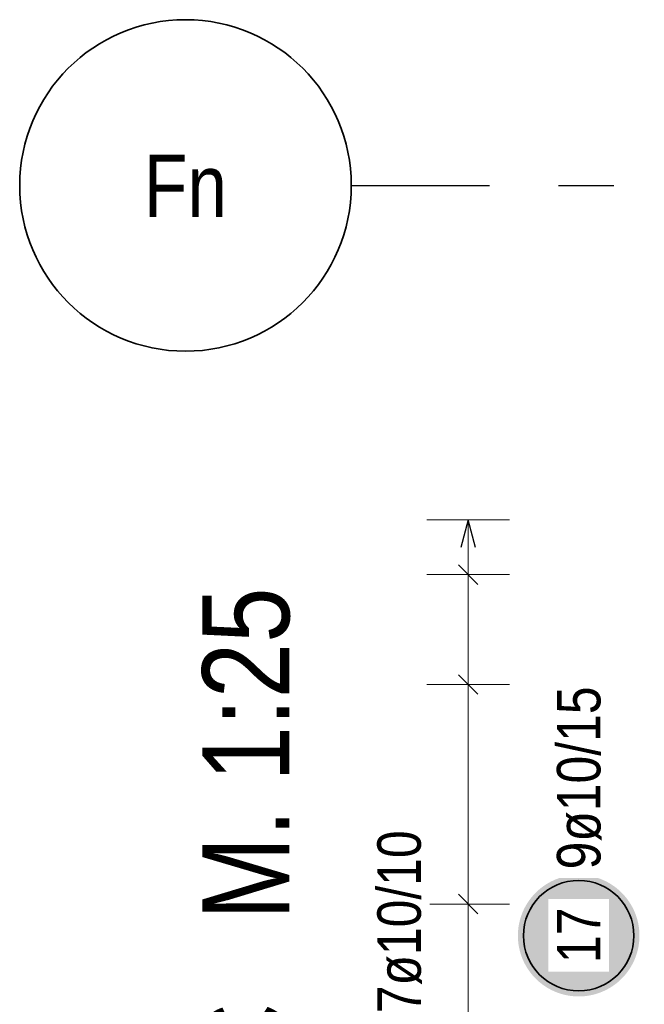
# Model space of a CAD drawing. Header units: millimetres. Extents: x -80 to 34, y 0 to 18.
# Tile 111 of 135: x 7.76 to 8.89, y 4.51 to 6.29. Entities that reach past the tile are written whole.
import ezdxf
from ezdxf.enums import TextEntityAlignment as Align

# ---------------------------------------------------------------- set-up
doc = ezdxf.new("R2010")
doc.units = ezdxf.units.MM
doc.linetypes.add('DASHDOTX2', pattern=[2, 1, -0.5, 0, -0.5])
doc.layers.add('Achsen', color=7, linetype='Continuous', lineweight=20)
doc.layers.add('Schraffuren', color=7, linetype='Continuous', lineweight=20)
doc.styles.add('Arial Narrow', font='ARIALN.TTF')

msp = doc.modelspace()

# ---------------------------------------------------------------- hatches: boundary and pattern name
at = {"layer": 'Schraffuren', "lineweight": 25, "true_color": 0xffffff}
msp.add_hatch(color=7, dxfattribs=at).paths.add_polyline_path([(8.885, 4.632042), (8.884933, 4.635881), (8.884732, 4.639715), (8.884397, 4.64354), (8.883929, 4.647351), (8.883329, 4.651144), (8.882596, 4.654913), (8.881733, 4.658654), (8.880739, 4.662362), (8.879616, 4.666034), (8.878366, 4.669664), (8.87699, 4.673249), (8.87549, 4.676783), (8.873867, 4.680263), (8.872124, 4.683684), (8.870263, 4.687042), (8.868285, 4.690333), (8.866194, 4.693553), (8.863992, 4.696699), (8.861681, 4.699765), (8.859265, 4.702749), (8.856746, 4.705647), (8.854127, 4.708455), (8.851412, 4.71117), (8.848604, 4.713788), (8.845707, 4.716307), (8.842723, 4.718723), (8.839656, 4.721034), (8.836511, 4.723236), (8.833291, 4.725328), (8.83, 4.727305), (8.826642, 4.729166), (8.823221, 4.73091), (8.819741, 4.732532), (8.816207, 4.734032), (8.812622, 4.735408), (8.808992, 4.736658), (8.80532, 4.737781), (8.801611, 4.738775), (8.79787, 4.739638), (8.794101, 4.740371), (8.790309, 4.740972), (8.786498, 4.74144), (8.782673, 4.741774), (8.778839, 4.741975), (8.775, 4.742042), (8.771161, 4.741975), (8.767327, 4.741774), (8.763502, 4.74144), (8.759691, 4.740972), (8.755899, 4.740371), (8.75213, 4.739638), (8.748389, 4.738775), (8.74468, 4.737781), (8.741008, 4.736658), (8.737378, 4.735408), (8.733793, 4.734032), (8.730259, 4.732532), (8.726779, 4.73091), (8.723358, 4.729166), (8.72, 4.727305), (8.716709, 4.725328), (8.713489, 4.723236), (8.710344, 4.721034), (8.707277, 4.718723), (8.704293, 4.716307), (8.701396, 4.713788), (8.698588, 4.71117), (8.695873, 4.708455), (8.693254, 4.705647), (8.690735, 4.702749), (8.688319, 4.699765), (8.686008, 4.696699), (8.683806, 4.693553), (8.681715, 4.690333), (8.679737, 4.687042), (8.677876, 4.683684), (8.676133, 4.680263), (8.67451, 4.676783), (8.67301, 4.673249), (8.671634, 4.669664), (8.670384, 4.666034), (8.669261, 4.662362), (8.668267, 4.658654), (8.667404, 4.654913), (8.666671, 4.651144), (8.666071, 4.647351), (8.665603, 4.64354), (8.665268, 4.639715), (8.665067, 4.635881), (8.665, 4.632042), (8.665067, 4.628203), (8.665268, 4.624369), (8.665603, 4.620544), (8.666071, 4.616733), (8.666671, 4.612941), (8.667404, 4.609172), (8.668267, 4.605431), (8.669261, 4.601722), (8.670384, 4.59805), (8.671634, 4.59442), (8.67301, 4.590836), (8.67451, 4.587301), (8.676133, 4.583821), (8.677876, 4.5804), (8.679737, 4.577042), (8.681715, 4.573751), (8.683806, 4.570531), (8.686008, 4.567386), (8.688319, 4.564319), (8.690735, 4.561336), (8.693254, 4.558438), (8.695873, 4.55563), (8.698588, 4.552915), (8.701396, 4.550296), (8.704293, 4.547777), (8.707277, 4.545361), (8.710344, 4.54305), (8.713489, 4.540848), (8.716709, 4.538757), (8.72, 4.536779), (8.723358, 4.534918), (8.726779, 4.533175), (8.730259, 4.531552), (8.733793, 4.530052), (8.737378, 4.528676), (8.741008, 4.527426), (8.74468, 4.526303), (8.748389, 4.52531), (8.75213, 4.524446), (8.755899, 4.523713), (8.759691, 4.523113), (8.763502, 4.522645), (8.767327, 4.52231), (8.771161, 4.522109), (8.775, 4.522042), (8.778839, 4.522109), (8.782673, 4.52231), (8.786498, 4.522645), (8.790309, 4.523113), (8.794101, 4.523713), (8.79787, 4.524446), (8.801611, 4.52531), (8.80532, 4.526303), (8.808992, 4.527426), (8.812622, 4.528676), (8.816207, 4.530052), (8.819741, 4.531552), (8.823221, 4.533175), (8.826642, 4.534918), (8.83, 4.536779), (8.833291, 4.538757), (8.836511, 4.540848), (8.839656, 4.54305), (8.842723, 4.545361), (8.845707, 4.547777), (8.848604, 4.550296), (8.851412, 4.552915), (8.854127, 4.55563), (8.856746, 4.558438), (8.859265, 4.561336), (8.861681, 4.564319), (8.863992, 4.567386), (8.866194, 4.570531), (8.868285, 4.573751), (8.870263, 4.577042), (8.872124, 4.5804), (8.873867, 4.583821), (8.87549, 4.587301), (8.87699, 4.590836), (8.878366, 4.59442), (8.879616, 4.59805), (8.880739, 4.601722), (8.881733, 4.605431), (8.882596, 4.609172), (8.883329, 4.612941), (8.883929, 4.616733), (8.884397, 4.620544), (8.884732, 4.624369)])

# ---------------------------------------------------------------- linework, layer by layer
at = {"color": 5, "linetype": 'Continuous', "lineweight": 18}
for p, q in [((8.65, 5.384866), (8.5, 5.384866)), ((8.575, 5.384866), (8.575, 3.794862)), ((8.65, 5.285491), (8.5, 5.285491)), ((8.65, 5.08674), (8.5, 5.08674)), ((8.65, 4.689239), (8.5, 4.689239))]:
    msp.add_line(p, q, dxfattribs=at)
at = {"color": 3, "linetype": 'Continuous', "lineweight": 25}
for p, q in [((8.575, 5.384866), (8.561603, 5.334866)), ((8.588397, 5.334866), (8.575, 5.384866)), ((8.592678, 5.267813), (8.557322, 5.303168)), ((8.592678, 5.069063), (8.557322, 5.104418)), ((8.592678, 4.671562), (8.557322, 4.706917))]:
    msp.add_line(p, q, dxfattribs=at)
at = {"layer": 'Achsen', "color": 3, "linetype": 'DASHDOTX2', "lineweight": 25, "ltscale": 0.25}
msp.add_line((8.3635, 5.98986), (11.479968, 5.98986), dxfattribs=at)
at = {"layer": 'Achsen', "color": 2, "linetype": 'Continuous', "lineweight": 35}
msp.add_circle((8.0635, 5.98986), 0.3, dxfattribs=at)
at = {"layer": 'Schraffuren', "color": 2, "linetype": 'Continuous', "lineweight": 35}
msp.add_circle((8.775, 4.632042), 0.1, dxfattribs=at)

# ---------------------------------------------------------------- texts
at = {"color": 1, "lineweight": 70, "style": 'Arial Narrow'}
msp.add_text('Schnitt C - C   M. 1:25', height=0.1575, rotation=90, dxfattribs=at).set_placement((8.251351, 3.487521))
at = {"layer": 'Achsen', "color": 4, "lineweight": 50, "style": 'Arial Narrow'}
msp.add_text('Fn', height=0.1125, dxfattribs=at).set_placement((8.0635, 5.989032), align=Align.MIDDLE_CENTER)
at = {"layer": 'Schraffuren', "color": 2, "lineweight": 35, "insert": (8.735625, 4.752042), "char_height": 0.07875, "attachment_point": 1, "rotation": 90, "line_spacing_factor": 0.9, "style": 'Arial Narrow', "bg_fill": 3, "box_fill_scale": 1.2, "bg_fill_color": 256, "bg_fill_true_color": 13158600, "bg_fill_transparency": 0}
msp.add_mtext('9ø10/15', dxfattribs=at)

# ---------------------------------------------------------------- next in the draw order: texts
at = {"color": 2, "lineweight": 35, "insert": (8.410625, 4.441475), "char_height": 0.07875, "attachment_point": 1, "rotation": 90, "line_spacing_factor": 0.9, "style": 'Arial Narrow', "bg_fill": 3, "box_fill_scale": 1.2, "bg_fill_color": 256, "bg_fill_true_color": 13158600, "bg_fill_transparency": 0}
msp.add_mtext('17ø10/10', dxfattribs=at)
at = {"layer": 'Schraffuren', "color": 2, "lineweight": 35, "insert": (8.735625, 4.58243), "char_height": 0.07875, "attachment_point": 1, "rotation": 90, "line_spacing_factor": 0.9, "style": 'Arial Narrow', "bg_fill": 3, "box_fill_scale": 1.2, "bg_fill_color": 256, "bg_fill_true_color": 13158600, "bg_fill_transparency": 0}
msp.add_mtext('17', dxfattribs=at)

doc.saveas('drawing.dxf')
